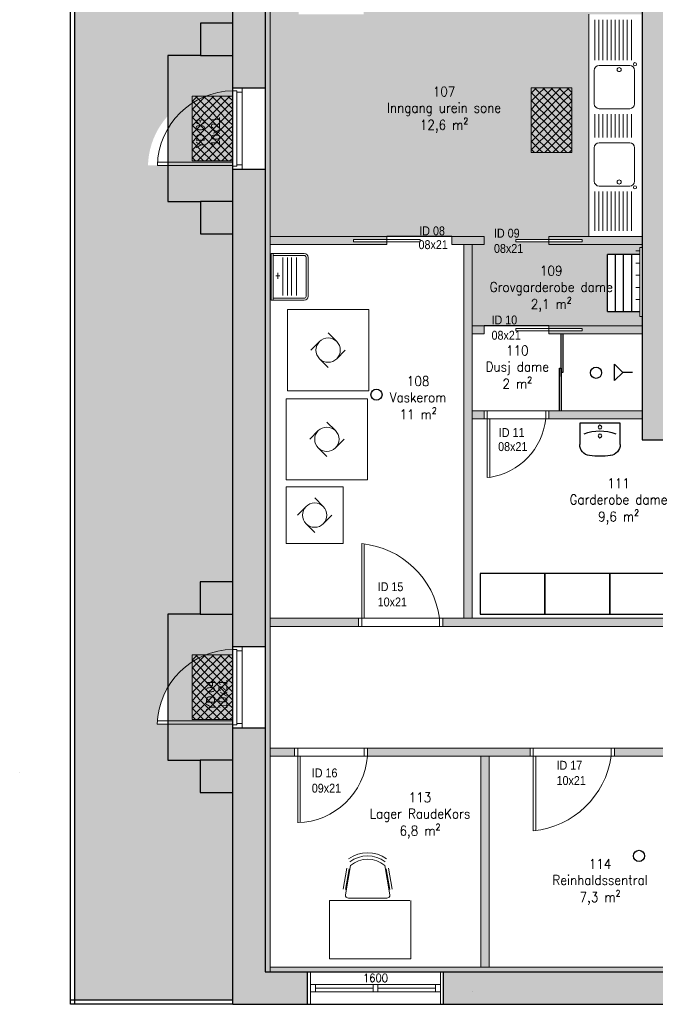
# Model space of a CAD drawing. Header units: millimetres. Extents: x -474437 to 165693, y -93174 to 980873.
# Tile 34 of 60: x 51861 to 59700, y 480138 to 492279. Entities that reach past the tile are written whole.
import ezdxf

# ---------------------------------------------------------------- set-up
doc = ezdxf.new("R2010")
doc.units = ezdxf.units.MM
doc.linetypes.add('DASHDOT', pattern=[1, 0.5, -0.25, 0, -0.25])
doc.linetypes.add('DASHED', pattern=[0.75, 0.5, -0.25])
doc.layers.get('0').update_dxf_attribs({"linetype": 'CONTINUOUS'})
for name, color, linetype, lineweight in [('315-Utstyr for sanitærinstallasjoner', 150, 'CONTINUOUS', 9), ('Doors', 5, 'CONTINUOUS', 20), ('Fittings_ Innréttingar', 8, 'CONTINUOUS', 15), ('hatch', 254, 'CONTINUOUS', 13), ('HREINL', 8, 'CONTINUOUS', 15), ('inside wall', 1, 'CONTINUOUS', 20), ('Kvitevarer 2', 8, 'CONTINUOUS', 9), ('steelwire', 7, 'CONTINUOUS', 18), ('Windows', 7, 'CONTINUOUS', 20)]:
    doc.layers.add(name, color=color, linetype=linetype, lineweight=lineweight)
for name, color, linetype in [('A220-O', 1, 'DASHDOT'), ('A315S', 150, 'CONTINUOUS'), ('Innredning', 174, 'CONTINUOUS'), ('Kledning', 254, 'CONTINUOUS'), ('teikne', 7, 'CONTINUOUS'), ('Tekst', 250, 'CONTINUOUS'), ('Urein sone', 141, 'CONTINUOUS')]:
    doc.layers.add(name, color=color, linetype=linetype)
doc.styles.get("Standard").update_dxf_attribs({"font": 'romans.shx', "width": 0.9})

# ---------------------------------------------------------------- blocks, each defined once
blk = doc.blocks.new('servm')
at = {"layer": 'A315S', "ltscale": 2}
for p, q in [((-250, -263), (-250, 0)), ((-250, 0), (250, 0)), ((250, 0), (250, -263))]:
    blk.add_line(p, q, dxfattribs=at)
at = {"layer": 'A315S'}
for centre in [(0, -50), (0, -158)]:
    blk.add_circle(centre, 22.5, dxfattribs=at)
blk.add_arc((1, -657), 560, 69.542, 110.458, dxfattribs=at)
at = {"layer": 'A315S', "ltscale": 2}
for centre, radius, start, end in [((-110, -263), 140, 180, 262.6195), ((110, -263), 140, 277.5528, 0), ((-1, 576), 986, 262.6195, 277.5528)]:
    blk.add_arc(centre, radius, start, end, dxfattribs=at)
blk = doc.blocks.new('KIT-H04')
for p, q in [((-288, 0), (288, 0)), ((-288, -24), (-288, 0)), ((288, 0), (288, -24)), ((-288, -24), (-288, -408)), ((288, -24), (-288, -24)), ((-264, -24), (-264, -408)), ((48, -84), (-24, -84)), ((12, -60), (12, -108)), ((264, -408), (264, -24)), ((264, -24), (264, -312)), ((288, -24), (288, -312)), ((288, -408), (288, -24)), ((-228, -144), (240, -144)), ((240, -204), (-228, -204)), ((-228, -252), (240, -252)), ((240, -312), (-228, -312)), ((-240, -432), (240, -432)), ((-240, -456), (240, -456))]:
    blk.add_line(p, q)
for centre, radius, start, end in [((-240, -408), 48, 180, 270), ((-240, -408), 24, 180, 270), ((240, -408), 24, 270, 0), ((240, -408), 48, 270, 0)]:
    blk.add_arc(centre, radius, start, end)
blk = doc.blocks.new('Industrivaskemakin 1000x1000')
at = {"layer": 'Kvitevarer 2'}
for p, q in [((-279652, 481063), (-278652, 481063)), ((-279652, 480063), (-279652, 481063)), ((-278652, 480063), (-278652, 481063)), ((-279046, 480669), (-279152, 480775)), ((-279258, 480669), (-279364, 480563)), ((-279046, 480457), (-278940, 480563)), ((-279258, 480457), (-279152, 480351)), ((-279652, 480063), (-278652, 480063))]:
    blk.add_line(p, q, dxfattribs=at)
blk.add_circle((-279152, 480563), 150, dxfattribs=at)
blk = doc.blocks.new('innerdør 80')
at = {"layer": 'Doors', "color": 5}
for p, q in [((0, 800), (0, 760)), ((100, 800), (0, 800)), ((0, 760), (100, 760)), ((100, 760), (100, 800)), ((0, 40), (100, 40)), ((0, 0), (0, 40)), ((100, 0), (0, 0)), ((100, 70), (100, 40)), ((819, 70), (100, 70)), ((100, 40), (100, 0)), ((100, 40), (820, 40)), ((820, 40), (819, 70))]:
    blk.add_line(p, q, dxfattribs=at)
blk.add_arc((11, -53), 818, 8.638, 83.755, dxfattribs=at)
blk = doc.blocks.new('Ytterdør100')
at = {"layer": 'Doors', "color": 5, "ltscale": 500}
for p, q in [((-262282, -90606), (-262398, -90606)), ((-262398, -90606), (-262398, -90641)), ((-262398, -90641), (-262346, -90641)), ((-262346, -90641), (-262346, -90659)), ((-262346, -90659), (-262282, -90659)), ((-262282, -90659), (-262282, -90606)), ((-262398, -91606), (-262398, -91571)), ((-262398, -91571), (-262346, -91571)), ((-262282, -91606), (-262398, -91606)), ((-262346, -91571), (-262346, -91553)), ((-262346, -91553), (-262282, -91553)), ((-262282, -91553), (-262282, -91606))]:
    blk.add_line(p, q, dxfattribs=at)
at = {"layer": 'Doors', "color": 5, "ltscale": 2}
for p, q in [((-262398, -91571), (-262398, -90641)), ((-262346, -91571), (-262346, -90641)), ((-262282, -91553), (-262282, -90659)), ((-262398, -91521), (-263328, -91521)), ((-262398, -91561), (-263328, -91561)), ((-262346, -91553), (-262346, -91571))]:
    blk.add_line(p, q, dxfattribs=at)
blk.add_arc((-262383, -91586), 945, 90.8807, 178.5033, dxfattribs=at)
blk = doc.blocks.new('Innedør')
at = {"layer": 'Doors', "color": 5}
for p, q in [((-256424, -97064), (-256424, -97024)), ((-256424, -97024), (-256324, -97024)), ((-256324, -97064), (-256424, -97064)), ((-256324, -97024), (-256324, -97064)), ((-256424, -97884), (-257244, -97884)), ((-257243, -97854), (-256424, -97854)), ((-256424, -97854), (-256424, -97884)), ((-256324, -97884), (-256424, -97884)), ((-256424, -97884), (-256424, -97924)), ((-256424, -97924), (-256324, -97924)), ((-256324, -97924), (-256324, -97884))]:
    blk.add_line(p, q, dxfattribs=at)
blk.add_arc((-256363, -97903), 881, 93.9634, 178.7645, dxfattribs=at)

msp = doc.modelspace()

# ---------------------------------------------------------------- hatches: boundary and pattern name
at = {"transparency": 33554687}
h = msp.add_hatch(dxfattribs=at)
h.set_pattern_fill('AR-CONC', color=256, scale=5)
h.paths.add_polyline_path([(54489.2, 501736), (52539.2, 501736), (52539.2, 480188.4), (54489.2, 480188.4), (54489.2, 482748.4), (54088.3, 482748.4), (54088.3, 483148.4), (54489.2, 483148.4), (54489.2, 483548.4), (54488.3, 483548.4), (54488.3, 483593.4), (53558.4, 483593.4, -0.2470431), (53988.3, 484361.2), (53988.3, 484448.4), (54158.2, 484448.4, -0.0897534), (54488.3, 484513.4), (54488.3, 484548.4), (54488.3, 484948.4), (54088.3, 484948.4), (54088.3, 485348.4), (54489.2, 485348.4), (54489.2, 489637.2), (54089.2, 489637.2), (54089.2, 490037.2), (54489.2, 490037.2), (54489.2, 490437.2), (54373.2, 490437.2), (54373.2, 490482.2), (53443.2, 490482.2, -0.2846423), (53989.2, 491314.2), (53989.2, 491337.2), (54043, 491337.2, -0.0897534), (54373.2, 491402.2), (54373.2, 491437.2), (54489.2, 491437.2), (54489.2, 491837.2), (54089.2, 491837.2), (54089.2, 492237.2), (54489.2, 492237.2)])
at = {"layer": 'A220-O', "transparency": 33554687}
h = msp.add_hatch(color=256, dxfattribs=at)
h.dxf.hatch_style = 1
h.paths.add_polyline_path([(54489.2, 492237.2), (54089.2, 492237.2), (54089.2, 491837.2), (54489.2, 491837.2)])
h.paths.add_polyline_path([(54489.2, 490037.2), (54089.2, 490037.2), (54089.2, 489637.2), (54489.2, 489637.2)])
h.paths.add_polyline_path([(54489.2, 485348.4), (54088.3, 485348.4), (54088.3, 484948.4), (54489.2, 484948.4)])
h.paths.add_polyline_path([(54489.2, 483148.4), (54088.3, 483148.4), (54088.3, 482748.4), (54489.2, 482748.4)])
at = {"layer": 'A220-O', "transparency": 33554534}
h = msp.add_hatch(color=256, dxfattribs=at)
h.dxf.hatch_style = 1
h.paths.add_polyline_path([(54088.3, 491837.2), (53688.3, 491837.2), (53688.3, 490936.3, -0.1164066), (53988.3, 491249.9), (53988.3, 491337.2), (54158.2, 491337.2, -0.0897534), (54488.3, 491402.2), (54488.3, 491437.2), (54488.3, 491837.2)])
h.paths.add_polyline_path([(53988.3, 491249.9, 0.1164066), (53688.3, 490936.3), (53688.3, 490522.2), (54488.3, 490522.2), (54488.3, 490537.2), (53988.3, 490537.2)])
h.paths.add_polyline_path([(54489.2, 490437.2), (54488.3, 490437.2), (54488.3, 490472.2), (54488.3, 490482.2), (53688.3, 490482.2), (53688.3, 490037.2), (54088.3, 490037.2), (54489.2, 490037.2)])
h.paths.add_polyline_path([(54488.3, 491402.2, 0.0897534), (54158.2, 491337.2), (54488.3, 491337.2)], flags=17)
h.paths.add_polyline_path([(54488.3, 491337.2), (54158.2, 491337.2, 0.0506618), (53988.3, 491249.9), (53988.3, 490537.2), (54488.3, 490537.2)])
h.paths.add_polyline_path([(54158.2, 491337.2), (53988.3, 491337.2), (53988.3, 491249.9, -0.0506618)], flags=17)
h.paths.add_polyline_path([(54488.3, 490522.2), (53688.3, 490522.2), (53688.3, 490482.2), (54488.3, 490482.2)])
h.paths.add_polyline_path([(54310.9, 490637.6), (54310.9, 491053.1), (54043.5, 491053.1), (54043.5, 490637.6)], flags=24)
h.paths.add_polyline_path([(54499.2, 490632.1), (54499.2, 491059), (54231.8, 491059), (54231.8, 490632.1)], flags=9)
h = msp.add_hatch(color=256, dxfattribs=at)
h.dxf.hatch_style = 1
h.paths.add_polyline_path([(54088.3, 484948.4), (53688.3, 484948.4), (53688.3, 484047.5, -0.1164066), (53988.3, 484361.2), (53988.3, 484448.4), (54158.2, 484448.4, -0.0897534), (54488.3, 484513.4), (54488.3, 484548.4), (54488.3, 484948.4)])
h.paths.add_polyline_path([(53988.3, 484361.2, 0.1164066), (53688.3, 484047.5), (53688.3, 483633.4), (54488.3, 483633.4), (54488.3, 483648.4), (53988.3, 483648.4)])
h.paths.add_polyline_path([(54489.2, 483548.4), (54488.3, 483548.4), (54488.3, 483583.4), (54488.3, 483593.4), (53688.3, 483593.4), (53688.3, 483148.4), (54088.3, 483148.4), (54489.2, 483148.4)])
h.paths.add_polyline_path([(54488.3, 484513.4, 0.0897534), (54158.2, 484448.4), (54488.3, 484448.4)], flags=17)
h.paths.add_polyline_path([(54488.3, 484448.4), (54158.2, 484448.4, 0.0506618), (53988.3, 484361.2), (53988.3, 483648.4), (54488.3, 483648.4)])
h.paths.add_polyline_path([(54158.2, 484448.4), (53988.3, 484448.4), (53988.3, 484361.2, -0.0506618)], flags=17)
h.paths.add_polyline_path([(54488.3, 483633.4), (53688.3, 483633.4), (53688.3, 483593.4), (54488.3, 483593.4)])
h.paths.add_polyline_path([(54310.9, 483748.9), (54310.9, 484164.3), (54043.5, 484164.3), (54043.5, 483748.9)], flags=24)
h.paths.add_polyline_path([(54499.2, 483743.3), (54499.2, 484170.3), (54231.8, 484170.3), (54231.8, 483743.3)], flags=9)
at = {"layer": 'hatch', "transparency": 33554687}
h = msp.add_hatch(dxfattribs=at)
h.set_pattern_fill('AR-CONC', color=256)
h.paths.add_polyline_path([(54889.2, 501336), (55689.2, 501336), (55689.2, 501736), (54489.2, 501736), (54489.2, 494160.6), (54889.2, 494160.6)])
h.paths.add_polyline_path([(54889.2, 490437.2), (54489.2, 490437.2), (54489.2, 484548.4), (54889.2, 484548.4)])
h.paths.add_polyline_path([(54889.2, 492980.6), (54489.2, 492980.6), (54489.2, 491437.2), (54889.2, 491437.2)])
h.paths.add_polyline_path([(54889.2, 483548.4), (54489.2, 483548.4), (54489.2, 483292), (54489.2, 480138.4), (55409.2, 480138.4), (55409.2, 480538.4), (54889.2, 480538.4)])
h.paths.add_polyline_path([(67244, 480538.4), (57089.2, 480538.4), (57089.2, 480138.4), (67244, 480138.4)])
h.paths.add_polyline_path([(69324, 480538.4), (68924, 480538.4), (68924, 480138.4), (69324, 480138.4)])
h.paths.add_polyline_path([(73484, 480538.4), (71004, 480538.4), (71004, 480138.4), (73484, 480138.4)])
h.paths.add_polyline_path([(76539.2, 480538.4), (75164, 480538.4), (75164, 480138.4), (76539.2, 480138.4)])
h.paths.add_polyline_path([(76539.2, 481848.3), (76139.2, 481848.3), (76139.2, 480538.4), (76539.2, 480538.4)])
h.paths.add_polyline_path([(76539.2, 489294.4), (76139.2, 489294.4), (76139.2, 485848.3), (76539.2, 485848.3)])
h.paths.add_polyline_path([(76539.2, 493919.8), (76139.2, 493919.8), (76139.2, 490474.4), (76539.2, 490474.4)])
h.paths.add_polyline_path([(76539.2, 501336), (76139.2, 501336), (76139.2, 495099.8), (76539.2, 495099.8)])
h.paths.add_polyline_path([(58074.2, 501736), (56689.2, 501736), (56689.2, 501336), (58074.2, 501336)])
h.paths.add_polyline_path([(60339.2, 501736), (58954.2, 501736), (58954.2, 501336), (60339.2, 501336)])
h.paths.add_polyline_path([(61739.2, 501636), (61739.2, 501736), (61339.2, 501736), (61339.2, 501336), (61739.2, 501336)])
h.paths.add_polyline_path([(66739.2, 501736), (65739.2, 501736), (65739.2, 501336), (66739.2, 501336)])
h.paths.add_polyline_path([(71739.2, 501736), (70739.2, 501736), (70739.2, 501336), (71739.2, 501336)])
h.paths.add_polyline_path([(76539.2, 501736), (75739.2, 501736), (75739.2, 501336), (76539.2, 501336)])
h = msp.add_hatch(dxfattribs=at)
h.set_pattern_fill('AR-CONC', color=256)
h.paths.add_polyline_path([(59939.2, 501336), (59539.2, 501336), (59539.2, 499785.6), (59639.2, 499785.6), (59939.2, 499785.6)])
h.paths.add_polyline_path([(59939.2, 498885.6), (59739.2, 498885.6), (59539.2, 498885.6), (59539.2, 497465.6), (59939.2, 497465.6)])
h.paths.add_polyline_path([(59939.2, 496565.6), (59539.2, 496565.6), (59539.2, 487298.1), (59539.2, 487098.1), (59939.2, 487098.1)])
h = msp.add_hatch(color=256, dxfattribs=at)
h.dxf.hatch_style = 1
h.paths.add_polyline_path([(54949.2, 498245.6), (54889.2, 498245.6), (54889.2, 480538.4), (54949.2, 480538.4)])
h = msp.add_hatch(color=256, dxfattribs=at)
h.dxf.hatch_style = 1
h.paths.add_polyline_path([(57688.1, 494795.6), (54949.2, 494795.6), (54949.2, 494695.6), (57688.1, 494695.6)])
h.paths.add_polyline_path([(56739.2, 494695.6), (56639.2, 494695.6), (56639.2, 492445.6), (56739.2, 492445.6), (56739.2, 493645.6)])
h.paths.add_polyline_path([(57688.1, 493745.6), (56739.2, 493745.6), (56739.2, 493645.6), (57688.1, 493645.6)])
h.paths.add_polyline_path([(59539.2, 493745.6), (58588.1, 493745.6), (58588.1, 493710.6), (58998.1, 493710.6), (58998.1, 493680.6), (58588.1, 493680.6), (58588.1, 493645.6), (59539.2, 493645.6)])
h.paths.add_polyline_path([(59539.2, 494795.6), (58588.1, 494795.6), (58588.1, 494760.6), (58998.1, 494760.6), (58998.1, 494730.6), (58588.1, 494730.6), (58588.1, 494695.6), (59539.2, 494695.6)])
h.paths.add_polyline_path([(59539.2, 492445.6), (58588.1, 492445.6), (58588.1, 492410.6), (58998.1, 492410.6), (58998.1, 492380.6), (58588.1, 492380.6), (58588.1, 492345.6), (59539.2, 492345.6)])
h.paths.add_polyline_path([(57688.1, 492445.6), (56103.2, 492445.6), (56103.2, 492345.6), (57688.1, 492345.6)])
h.paths.add_polyline_path([(55303.2, 492445.6), (54949.2, 492445.6), (54949.2, 492345.6), (55303.2, 492345.6)])
h.paths.add_polyline_path([(55979.2, 489570.6), (56389.2, 489570.6), (56389.2, 489605.6), (54949.2, 489605.6), (54949.2, 489505.6), (56389.2, 489505.6), (56389.2, 489540.6), (55979.2, 489540.6)])
h.paths.add_polyline_path([(57588.1, 489605.6), (57189.2, 489605.6), (57189.2, 489505.6), (57588.1, 489505.6)])
h.paths.add_polyline_path([(59539.2, 489605.6), (58588.1, 489605.6), (58388.1, 489605.6), (58388.1, 489570.6), (58798.1, 489570.6), (58798.1, 489540.6), (58388.1, 489540.6), (58388.1, 489505.6), (59539.2, 489505.6)])
h.paths.add_polyline_path([(59539.2, 488505.6), (58388.1, 488505.6), (58388.1, 488470.6), (58798.1, 488470.6), (58798.1, 488440.6), (58388.1, 488440.6), (58388.1, 488405.6), (59539.2, 488405.6)])
h.paths.add_polyline_path([(57588.1, 488505.6), (57439.2, 488505.6), (57439.2, 488405.6), (57588.1, 488405.6)])
h.paths.add_polyline_path([(57439.2, 488505.6), (57439.2, 489505.6), (57339.2, 489505.6), (57339.2, 484898.4), (57439.2, 484898.4)])
h.paths.add_polyline_path([(59539.2, 487455.6), (58388.1, 487455.6), (58388.1, 487355.6), (59539.2, 487355.6)])
h.paths.add_polyline_path([(57588.1, 487455.6), (57439.2, 487455.6), (57439.2, 487355.6), (57588.1, 487355.6)])
h.paths.add_polyline_path([(61639.2, 487098.1), (61539.2, 487098.1), (61539.2, 484898.4), (57079.2, 484898.4), (57079.2, 484798.4), (59940, 484798.4), (61639.2, 484798.4)])
h.paths.add_polyline_path([(56039.2, 484898.4), (54949.2, 484898.4), (54949.2, 484798.4), (56039.2, 484798.4)])
h.paths.add_polyline_path([(55249.2, 483298.4), (54949.2, 483298.4), (54949.2, 483198.4), (55249.2, 483198.4)])
h.paths.add_polyline_path([(58155.3, 483298.4), (56149.2, 483298.4), (56149.2, 483198.4), (57549.2, 483198.4), (58155.3, 483198.4)])
h.paths.add_polyline_path([(57649.2, 483198.4), (57549.2, 483198.4), (57549.2, 480598.4), (57649.2, 480598.4)])
h.paths.add_polyline_path([(61469, 483286.4), (61469, 483298.4), (59195.3, 483298.4), (59195.3, 483198.4), (61469, 483198.4)])
h.paths.add_polyline_path([(60544.5, 483198.4), (60444.5, 483198.4), (60444.5, 480598.4), (60544.5, 480598.4)])
edge = h.paths.add_edge_path()
edge.add_line((62969, 483298.4), (62467.3, 483298.4))
edge.add_arc((61405.2, 483137.2), 1074.2, 7.98257, 8.6341, ccw=False)
edge.add_line((62469, 483286.4), (62469, 483198.4))
edge.add_line((62469, 483198.4), (62969, 483198.4))
edge.add_line((62969, 483198.4), (62969, 483298.4))
h.paths.add_polyline_path([(63069, 484228.4), (62969, 484228.4), (62969, 480598.4), (63069, 480598.4)])
h = msp.add_hatch(color=256, dxfattribs=at)
h.dxf.hatch_style = 1
h.paths.add_polyline_path([(60289.2, 487198.1), (60289.2, 487298.1), (59939.2, 487298.1), (59939.2, 487298.1), (59939.2, 487098.1), (60289.2, 487098.1)])
h.paths.add_polyline_path([(62429, 487298.1), (61189.2, 487298.1), (61189.2, 487098.1), (62429, 487098.1)])
h.paths.add_polyline_path([(72306, 487298.1), (63469, 487298.1), (63469, 487098.1), (72306, 487098.1)])
h.paths.add_polyline_path([(76139.2, 487298.1), (73346, 487298.1), (73346, 487098.1), (76139.2, 487098.1)])
h.paths.add_polyline_path([(71449.2, 487098.1), (71349.2, 487098.1), (71349.2, 480598.4), (71449.2, 480598.4)])
h.paths.add_polyline_path([(71449.2, 480598.4), (54949.2, 480598.4), (54949.2, 480538.4), (71449.2, 480538.4)])
at = {"layer": 'steelwire', "transparency": 33554559}
h = msp.add_hatch(dxfattribs=at)
h.set_pattern_fill('ERISTE_KOVA1', color=256, scale=50, pattern_type=2)
h.set_pattern_definition([(315, (338999.15, 10197.22), (2e-14, 99.984899), [70.7, -70.7]), (45, (338949.15, 10147.22), (0, 99.984899), [70.7, -70.7]), (135, (338999.15, 10197.22), (-6e-15, -99.984899), [70.7, -70.7]), (225, (338949.15, 10147.22), (-1e-14, -99.984899), [70.7, -70.7])])
h.paths.add_polyline_path([(54489.2, 491337.2), (53989.2, 491337.2), (53989.2, 490537.2), (54489.2, 490537.2)])
h = msp.add_hatch(dxfattribs=at)
h.set_pattern_fill('ERISTE_KOVA1', color=256, scale=50, pattern_type=2)
h.set_pattern_definition([(315, (343180, 10300), (2e-14, 99.984899), [70.7, -70.7]), (45, (343130, 10250), (0, 99.984899), [70.7, -70.7]), (135, (343180, 10300), (-6e-15, -99.984899), [70.7, -70.7]), (225, (343130, 10250), (-1e-14, -99.984899), [70.7, -70.7])])
h.paths.add_polyline_path([(58670, 491440), (58170, 491440), (58170, 490640), (58670, 490640)])
h = msp.add_hatch(dxfattribs=at)
h.set_pattern_fill('ERISTE_KOVA1', color=256, scale=50, pattern_type=2)
h.set_pattern_definition([(315, (338998.304, 3308.44), (2e-14, 99.984899), [70.7, -70.7]), (45, (338948.304, 3258.44), (0, 99.984899), [70.7, -70.7]), (135, (338998.304, 3308.44), (-6e-15, -99.984899), [70.7, -70.7]), (225, (338948.304, 3258.44), (-1e-14, -99.984899), [70.7, -70.7])])
h.paths.add_polyline_path([(54488.3, 484448.4), (53988.3, 484448.4), (53988.3, 483648.4), (54488.3, 483648.4)])
at = {"layer": 'Urein sone', "transparency": 33554610}
h = msp.add_hatch(dxfattribs=at)
h.set_pattern_fill('ANGLE', color=256)
h.set_pattern_definition([(0, (0, 0), (0, 6.985), [5.08, -1.905]), (90, (0, 0), (-6.985, 4e-16), [5.08, -1.905])])
h.paths.add_polyline_path([(58879.4, 490970.6), (58879.4, 492345.6), (58588.1, 492345.6), (58588.1, 492380.6), (58178.1, 492380.6), (58178.1, 492410.6), (58588.1, 492410.6), (58588.1, 492445.6), (59539.2, 492445.6), (59539.2, 492635.6), (59509.2, 492635.6), (59509.2, 492695), (59459.2, 492695), (59109.2, 492699.3), (59109.2, 493399.3), (59509.2, 493399.3), (59509.2, 493445), (59509.2, 493488.8), (59539.2, 493488.8), (59539.2, 493645.6), (58588.1, 493645.6), (57688.1, 493645.6), (56739.2, 493645.6), (56739.2, 493424.1), (56769.2, 493424.1), (56769.2, 493364.7), (56819.2, 493364.7), (57169.2, 493360.4), (57169.2, 492660.4), (56769.2, 492660.4), (56769.2, 492614.7), (56769.2, 492570.9), (56739.2, 492570.9), (56739.2, 492445.6), (57688.1, 492445.6), (57688.1, 492345.6), (54949.2, 492345.6), (54949.2, 489605.6), (56389.2, 489605.6), (57189.2, 489605.6), (57588.1, 489605.6), (57588.1, 489505.6), (57439.2, 489505.6), (57439.2, 488505.6), (57588.1, 488505.6), (58388.1, 488505.6), (59539.2, 488505.6), (59539.2, 488618.1), (59509.2, 488618.1), (59509.2, 488677.6), (59459.2, 488677.6), (59109.2, 488681.9), (59109.2, 489381.9), (59509.2, 489381.9), (59509.2, 489427.6), (59509.2, 489471.4), (59539.2, 489471.4), (59539.2, 489505.6), (58879.4, 489505.6), (58588.1, 489505.6), (58388.1, 489505.6), (58388.1, 489540.6), (57978.1, 489540.6), (57978.1, 489570.6), (58388.1, 489570.6), (58388.1, 489605.6), (58879.4, 489605.6)])
h.paths.add_polyline_path([(56639.2, 494695.6), (54949.2, 494695.6), (54949.2, 494295.6), (54949.2, 492445.6), (55343.2, 492445.6), (55343.2, 493165.6), (55373.2, 493165.1, -0.3400237), (56063.2, 492445.6), (56103.2, 492445.6), (56639.2, 492445.6)])
h.paths.add_polyline_path([(56589.2, 493820.6), (56589.2, 493320.6), (56326.1, 493320.6, -0.3769688), (56187.3, 493442.6, -0.0652512), (56187.7, 493699, -0.3761103), (56326.5, 493820.6)], flags=16)
h.paths.add_polyline_path([(55866.3, 494126.3, -0.0798125), (55823.9, 494033.5, -0.1071181), (55754.4, 493966.1, -0.1398892), (55682.5, 493945.6, -0.1398892), (55610.6, 493966.1, -0.1071181), (55541.1, 494033.5, -0.0798125), (55498.7, 494126.3, -0.067459), (55482.5, 494245.6, -0.067459), (55498.7, 494365, -0.0685763), (55533.4, 494445.6), (55532.5, 494445.6, -0.4142136), (55482.5, 494495.6), (55482.5, 494595.6, -0.4142136), (55532.5, 494645.6), (55832.5, 494645.6, -0.4142136), (55882.5, 494595.6), (55882.5, 494495.6, -0.4142136), (55832.5, 494445.6), (55831.6, 494445.6, -0.0685763), (55866.3, 494365, -0.067459), (55882.5, 494245.6, -0.067459)], flags=16)
h.paths.add_polyline_path([(56454, 493570.6, -1), (56409, 493570.6, -1)], flags=16)
h.paths.add_polyline_path([(56561.9, 493570.6, -1), (56516.9, 493570.6, -1)], flags=16)
h.paths.add_polyline_path([(55653.7, 494545.6, -1), (55711.3, 494545.6, -1)], flags=0)
h.paths.add_polyline_path([(57295.5, 492647.6), (59011.5, 492647.6), (59011.5, 493293), (57295.5, 493293)], flags=24)
h.paths.add_polyline_path([(56274.9, 490837.1), (57913.8, 490837.1), (57913.8, 491482.5), (56274.9, 491482.5)], flags=24)
h.paths.add_polyline_path([(57545.5, 488650.5), (59287.2, 488650.5), (59287.2, 489273), (57545.5, 489273)], flags=24)
h.paths.add_polyline_path([(55015.8, 493264.6), (56268.9, 493264.6), (56268.9, 493910), (55015.8, 493910)], flags=24)

# ---------------------------------------------------------------- linework, layer by layer
for p, q in [((52489.2, 480138.4), (52489.2, 501736)), ((52539.2, 480138.4), (52539.2, 501736)), ((54489.2, 480138.4), (54489.2, 501736)), ((54889.2, 501336), (54889.2, 480538.4)), ((59539.2, 501336), (59539.2, 487298.1)), ((59539.2, 496195.6), (59539.2, 487098.1)), ((54489.2, 492237.2), (54089.2, 492237.2)), ((54089.2, 492237.2), (54089.2, 491837.2)), ((54088.3, 491837.2), (53688.3, 491837.2)), ((53688.3, 491837.2), (53688.3, 490037.2)), ((54089.2, 491837.2), (54489.2, 491837.2)), ((54489.2, 491437.2), (54889.2, 491437.2)), ((54489.2, 490437.2), (54889.2, 490437.2)), ((54489.2, 490437.2), (54489.2, 490437.2)), ((53688.3, 490037.2), (54088.3, 490037.2)), ((54489.2, 490037.2), (54089.2, 490037.2)), ((54089.2, 490037.2), (54089.2, 489637.2)), ((54089.2, 489637.2), (54489.2, 489637.2)), ((58539.1, 487880.6), (58539.1, 488405.6)), ((58559.1, 488405.6), (58559.1, 487930.6)), ((58519.1, 487455.6), (58519.1, 487980.6)), ((58519.1, 487980.6), (58539.1, 487980.6)), ((58539.1, 487980.6), (58539.1, 487455.6)), ((58559.1, 487930.6), (58539.1, 487930.6)), ((59539.2, 487098.1), (76139.2, 487098.1)), ((54488.3, 485348.4), (54088.3, 485348.4)), ((54088.3, 485348.4), (54088.3, 484948.4)), ((54088.3, 484948.4), (53688.3, 484948.4)), ((53688.3, 484948.4), (53688.3, 483148.4)), ((54088.3, 484948.4), (54488.3, 484948.4)), ((54488.3, 484548.4), (54888.3, 484548.4)), ((54488.3, 483548.4), (54888.3, 483548.4)), ((53688.3, 483148.4), (54088.3, 483148.4)), ((54488.3, 483148.4), (54088.3, 483148.4)), ((54088.3, 483148.4), (54088.3, 482748.4)), ((54088.3, 482748.4), (54488.3, 482748.4)), ((54889.2, 480538.4), (76539.2, 480538.4)), ((57449.2, 480298.4), (57449.2, 480298.4)), ((57449.2, 480298.4), (57449.2, 480298.4)), ((54489.2, 480188.4), (52489.2, 480188.4)), ((54489.2, 480138.4), (52489.2, 480138.4)), ((54489.2, 480138.4), (76539.2, 480138.4))]:
    msp.add_line(p, q)
at = {"color": 32}
for p, q in [((59509.2, 489381.9), (59109.2, 489381.9)), ((59109.2, 488681.9), (59109.2, 489381.9)), ((59209.2, 488681.9), (59209.2, 489381.9)), ((59309.2, 488681.9), (59309.2, 489381.9)), ((59409.2, 488681.9), (59409.2, 489381.9)), ((59109.2, 488681.9), (59509.2, 488681.9))]:
    msp.add_line(p, q, dxfattribs=at)
at = {"layer": 'A315S'}
for p, q in [((59298.4, 487930.6), (59198.4, 488030.6)), ((59198.4, 487830.6), (59198.4, 488030.6)), ((59298.4, 487930.6), (59198.4, 488030.6)), ((59198.4, 487830.6), (59198.4, 488030.6)), ((59298.4, 487930.6), (59198.4, 487830.6)), ((59419.2, 487930.6), (59298.4, 487930.6))]:
    msp.add_line(p, q, dxfattribs=at)
for centre in [(58969.2, 487925.6), (58969.2, 487925.6), (56261.2, 487655), (59498.9, 481968.9)]:
    msp.add_circle(centre, 68.9, dxfattribs=at)
at = {"layer": 'Doors', "color": 5}
for p, q in [((56799.2, 489570.6), (55979.2, 489570.6)), ((55979.2, 489570.6), (55979.2, 489540.6)), ((56799.2, 489540.6), (55979.2, 489540.6)), ((56799.2, 489570.6), (56799.2, 489540.6)), ((58798.1, 489570.6), (57978.1, 489570.6)), ((57978.1, 489570.6), (57978.1, 489540.6)), ((58798.1, 489540.6), (57978.1, 489540.6)), ((58798.1, 489570.6), (58798.1, 489540.6)), ((58798.1, 488470.6), (57978.1, 488470.6)), ((57978.1, 488470.6), (57978.1, 488440.6)), ((58798.1, 488440.6), (57978.1, 488440.6)), ((58798.1, 488470.6), (58798.1, 488440.6)), ((56079.2, 484898.4), (56079.2, 485818.4)), ((56109.2, 485815.1), (56109.2, 484898.4)), ((56039.2, 484898.4), (56039.2, 484798.4)), ((56079.2, 484898.4), (56039.2, 484898.4)), ((56039.2, 484798.4), (56039.2, 484898.4)), ((56109.2, 484898.4), (56079.2, 484898.4)), ((56079.2, 484798.4), (56079.2, 484898.4)), ((57039.2, 484798.4), (57039.2, 484898.4)), ((57039.2, 484898.4), (57079.2, 484898.4)), ((57079.2, 484798.4), (57079.2, 484898.4)), ((56039.2, 484798.4), (56079.2, 484798.4)), ((57079.2, 484798.4), (57039.2, 484798.4)), ((55249.2, 483198.4), (55249.2, 483298.4)), ((55249.2, 483298.4), (55249.2, 483198.4)), ((55249.2, 483298.4), (55249.2, 483198.4)), ((55289.2, 483198.4), (55249.2, 483198.4)), ((55289.2, 483198.4), (55249.2, 483198.4)), ((58155.3, 483298.4), (58195.3, 483298.4)), ((58155.3, 483298.4), (58155.3, 483198.4)), ((58195.3, 483198.4), (58155.3, 483198.4)), ((58195.3, 483298.4), (58195.3, 483198.4)), ((58195.3, 483198.4), (58225.3, 483198.4)), ((58195.3, 483198.4), (58195.3, 482278.4)), ((58225.3, 482281.8), (58225.3, 483198.4)), ((59195.3, 483298.4), (59155.3, 483298.4)), ((59155.3, 483298.4), (59155.3, 483198.4)), ((59155.3, 483198.4), (59195.3, 483198.4)), ((59195.3, 483198.4), (59195.3, 483298.4)), ((59195.3, 483298.4), (59195.3, 483198.4))]:
    msp.add_line(p, q, dxfattribs=at)
for centre, start, end in [((55975.4, 484749.3), 7.98257, 84.45519), ((58091.5, 483347.6), 275.54481, 352.01743)]:
    msp.add_arc(centre, 1074.2, start, end, dxfattribs=at)
at = {"layer": 'Fittings_ Innréttingar'}
for p, q in [((55849.2, 481560), (55894.4, 481816)), ((55877.3, 481488.6), (55940.7, 481848.2)), ((55878.7, 481554.5), (55923.9, 481810.6)), ((56363.9, 481848.2), (56427.3, 481488.6)), ((56380.7, 481810.5), (56425.8, 481554.4)), ((56410.3, 481815.4), (56455.4, 481559.4)), ((55683, 481418.4), (56673, 481418.4)), ((55683, 481418.4), (55683, 480698.4)), ((56387.3, 481448.6), (55917.3, 481448.6)), ((56683, 481418.4), (56683, 480698.4)), ((55683, 480698.4), (56683, 480698.4))]:
    msp.add_line(p, q, dxfattribs=at)
for centre, radius, start, end in [((56152.3, 481608.1), 400, 54.55002, 125.9327), ((56152.3, 481608.1), 360, 52.76904, 127.51361), ((56152.3, 481608.1), 320, 48.60572, 131.39428), ((55917.3, 481488.6), 40, 180, 270), ((56387.3, 481488.6), 40, 270, 0)]:
    msp.add_arc(centre, radius, start, end, dxfattribs=at)
at = {"layer": 'HREINL'}
for p, q in [((58879.4, 492345.6), (58879.4, 490920.6)), ((58954, 492276.9), (58954, 491781.6)), ((59004, 492276.9), (59004, 491781.6)), ((59054, 492276.9), (59054, 491781.6)), ((59104, 492276.9), (59104, 491781.6)), ((59154, 492276.9), (59154, 491781.6)), ((59204, 492276.9), (59204, 491781.6)), ((59254, 492276.9), (59254, 491781.6)), ((59304, 492276.9), (59304, 491781.6)), ((59354, 492276.9), (59354, 491781.6)), ((59404, 492276.9), (59404, 491781.6)), ((59007, 491713.6), (59384, 491713.6)), ((58947, 491653.6), (58947, 491241.5)), ((59444, 491241.5), (59444, 491653.6)), ((58954, 490827.8), (58954, 491113.5)), ((59004, 490827.8), (59004, 491113.5)), ((59007, 491181.5), (59384, 491181.5)), ((59054, 490827.8), (59054, 491113.5)), ((59104, 490827.8), (59104, 491113.5)), ((59154, 490827.8), (59154, 491113.5)), ((59204, 490827.8), (59204, 491113.5)), ((59254, 490827.8), (59254, 491113.5)), ((59304, 490827.8), (59304, 491113.5)), ((59354, 490827.8), (59354, 491113.5)), ((59404, 490827.8), (59404, 491113.5)), ((58879.4, 489605.6), (58879.4, 490970.6)), ((59007, 490759.8), (59384, 490759.8)), ((58947, 490287.7), (58947, 490699.8)), ((58947, 490287.7), (58947, 490699.8)), ((59444, 490699.8), (59444, 490287.7)), ((58954, 489674.6), (58954, 490159.2)), ((59004, 489674.6), (59004, 490159.2)), ((59007, 490227.7), (59384, 490227.7)), ((59007, 490227.7), (59384, 490227.7)), ((59054, 489674.6), (59054, 490159.2)), ((59104, 489674.6), (59104, 490159.2)), ((59154, 489674.6), (59154, 490159.2)), ((59204, 489674.6), (59204, 490159.2)), ((59254, 489674.6), (59254, 490159.2)), ((59304, 489674.6), (59304, 490159.2)), ((59354, 489674.6), (59354, 490159.2)), ((59404, 489674.6), (59404, 490159.2)), ((58879.4, 489605.6), (59539.2, 489605.6)), ((58879.4, 489505.6), (59539.2, 489505.6)), ((58879.4, 488405.6), (59539.2, 488405.6))]:
    msp.add_line(p, q, dxfattribs=at)
msp.add_lwpolyline([(59539.2, 489471.4), (59509.2, 489471.4), (59509.2, 489427.6), (59459.2, 489427.6), (59509.2, 489427.6), (59509.2, 489277.6), (59459.2, 489277.6), (59509.2, 489277.6), (59509.2, 489127.6), (59459.2, 489127.6), (59509.2, 489127.6), (59509.2, 488977.6), (59459.2, 488977.6), (59509.2, 488977.6), (59509.2, 488827.6), (59459.2, 488827.6), (59509.2, 488827.6), (59509.2, 488677.6), (59459.2, 488677.6), (59509.2, 488677.6), (59509.2, 488977.6), (59459.2, 488977.6), (59509.2, 488977.6), (59509.2, 488677.6), (59459.2, 488677.6), (59509.2, 488677.6), (59509.2, 488618.1), (59539.2, 488618.1)], dxfattribs=at)
for centre, radius in [((59449, 491729.4), 20), ((59254, 491663.6), 25), ((59254, 490277.7), 25), ((59254, 490277.7), 25), ((59449, 490211.9), 20)]:
    msp.add_circle(centre, radius, dxfattribs=at)
for centre, start, end in [((59007, 491653.6), 90, 180), ((59384, 491653.6), 0, 90), ((59007, 491241.5), 180, 270), ((59384, 491241.5), 270, 0), ((59007, 490699.8), 90, 180), ((59007, 490699.8), 90, 180), ((59384, 490699.8), 0, 90), ((59007, 490287.7), 180, 270), ((59007, 490287.7), 180, 270), ((59384, 490287.7), 270, 0)]:
    msp.add_arc(centre, 60, start, end, dxfattribs=at)
at = {"layer": 'Innredning'}
for points in [[(57539.2, 484948.4), (58339.2, 484948.4), (58339.2, 485448.4), (57539.2, 485448.4)], [(58339.2, 484948.4), (59139.2, 484948.4), (59139.2, 485448.4), (58339.2, 485448.4)], [(59139.2, 484948.4), (59939.2, 484948.4), (59939.2, 485448.4), (59139.2, 485448.4)]]:
    msp.add_lwpolyline(points, close=True, dxfattribs=at)
at = {"layer": 'inside wall'}
for p, q in [((54949.2, 498245.6), (54949.2, 480538.4)), ((54949.2, 489605.6), (56389.2, 489605.6)), ((54989.2, 489605.6), (56339.2, 489605.6)), ((56389.2, 489505.6), (56389.2, 489605.6)), ((56389.2, 489505.6), (56389.2, 489605.6)), ((57189.2, 489605.6), (57588.1, 489605.6)), ((57189.2, 489605.6), (57588.1, 489605.6)), ((57189.2, 489505.6), (57189.2, 489605.6)), ((57439.2, 489605.6), (57588.1, 489605.6)), ((57588.1, 489505.6), (57588.1, 489605.6)), ((58388.1, 489605.6), (59539.2, 489605.6)), ((58388.1, 489505.6), (58388.1, 489605.6)), ((58588.1, 489605.6), (59539.2, 489605.6)), ((54949.2, 489505.6), (56389.2, 489505.6)), ((54989.2, 489505.6), (56339.2, 489505.6)), ((57189.2, 489505.6), (57588.1, 489505.6)), ((57289.2, 489505.6), (57588.1, 489505.6)), ((57339.2, 484898.4), (57339.2, 489505.6)), ((57439.2, 488505.6), (57439.2, 489505.6)), ((57439.2, 489505.6), (57588.1, 489505.6)), ((58388.1, 489505.6), (59539.2, 489505.6)), ((58588.1, 489505.6), (59539.2, 489505.6)), ((59139.2, 489505.6), (59439.2, 489505.6)), ((59439.2, 489505.6), (59300.2, 489505.6)), ((57439.2, 484898.4), (57439.2, 488505.6)), ((57439.2, 488505.6), (57588.1, 488505.6)), ((57588.1, 488405.6), (57588.1, 488505.6)), ((58388.1, 488505.6), (59539.2, 488505.6)), ((58388.1, 488405.6), (58388.1, 488505.6)), ((57439.2, 487455.6), (57439.2, 488405.6)), ((57439.2, 488405.6), (57588.1, 488405.6)), ((58388.1, 488405.6), (59539.2, 488405.6)), ((57439.2, 487455.6), (57588.1, 487455.6)), ((57439.2, 487455.6), (59539.2, 487455.6)), ((57588.1, 487355.6), (57588.1, 487455.6)), ((57588.1, 487355.6), (57588.1, 487455.6)), ((58388.1, 487355.6), (58388.1, 487455.6)), ((57439.2, 487355.6), (57588.1, 487355.6)), ((57439.2, 487355.6), (59539.2, 487355.6)), ((54949.2, 484898.4), (61539.2, 484898.4)), ((54949.2, 484798.4), (61639.2, 484798.4)), ((54949.2, 482998.4), (54949.2, 484798.4)), ((54949.2, 484798.4), (59940, 484798.4)), ((54949.2, 483298.4), (62969, 483298.4)), ((57549.2, 483198.4), (54949.2, 483198.4)), ((55249.2, 483198.4), (55249.2, 483298.4)), ((55249.2, 483298.4), (55249.2, 483198.4)), ((56149.2, 483298.4), (56149.2, 483198.4)), ((57549.2, 483198.4), (62969, 483198.4)), ((57549.2, 483198.4), (57549.2, 480598.4)), ((57649.2, 483198.4), (57649.2, 480598.4)), ((54949.2, 480598.4), (71349.2, 480598.4))]:
    msp.add_line(p, q, dxfattribs=at)
at = {"layer": 'Kledning'}
msp.add_line((51861.2, 483000), (51861.2, 483000), dxfattribs=at)
at = {"layer": 'Kvitevarer 2'}
for p, q in [((55605.2, 486276.1), (55499.2, 486382.1)), ((55393.1, 486276.1), (55287, 486170)), ((55605.2, 486063.9), (55711.3, 486170)), ((55393.1, 486063.9), (55499.2, 485957.9))]:
    msp.add_line(p, q, dxfattribs=at)
msp.add_lwpolyline([(55149.2, 486520), (55849.2, 486520), (55849.2, 485820), (55149.2, 485820)], close=True, dxfattribs=at)
msp.add_circle((55499.2, 486170), 150, dxfattribs=at)
at = {"layer": 'steelwire'}
for points in [[(53989.2, 491337.2), (54489.2, 491337.2), (54489.2, 490537.2), (53989.2, 490537.2)], [(58170, 491440), (58670, 491440), (58670, 490640), (58170, 490640)], [(53988.3, 484448.4), (54488.3, 484448.4), (54488.3, 483648.4), (53988.3, 483648.4)]]:
    msp.add_lwpolyline(points, close=True, dxfattribs=at)
at = {"layer": 'Urein sone'}
for p, q in [((57189.2, 489605.6), (56389.2, 489605.6)), ((58388.1, 488505.6), (57588.1, 488505.6))]:
    msp.add_line(p, q, dxfattribs=at)
at = {"layer": 'Windows'}
for p, q in [((54489.2, 483292), (54489.2, 483592)), ((55409.2, 480538.4), (57089.2, 480538.4)), ((55449.2, 480138.4), (55449.2, 480538.4)), ((57049.2, 480138.4), (57049.2, 480538.4)), ((57049.2, 480384.4), (55449.2, 480384.4)), ((55449.2, 480384.4), (55449.2, 480292.4)), ((55449.2, 480292.4), (57049.2, 480292.4)), ((55509.7, 480384.4), (55509.7, 480292.4)), ((56218.9, 480338.4), (55509.7, 480338.4)), ((56218.9, 480384.4), (56218.9, 480292.4)), ((56279.4, 480292.4), (56279.4, 480384.4)), ((56988.7, 480338.4), (56279.4, 480338.4)), ((56988.7, 480384.4), (56988.7, 480292.4)), ((57049.2, 480384.4), (56988.7, 480384.4)), ((56988.7, 480384.4), (57049.2, 480384.4)), ((57049.2, 480292.4), (57049.2, 480384.4)), ((55409.2, 480138.4), (57089.2, 480138.4))]:
    msp.add_line(p, q, dxfattribs=at)
at = {"layer": 'Windows', "color": 7, "lineweight": -2}
for p, q in [((55409.2, 480138.4), (55409.2, 480538.4)), ((57089.2, 480138.4), (57089.2, 480538.4))]:
    msp.add_line(p, q, dxfattribs=at)

# ---------------------------------------------------------------- block references
at = {"linetype": 'DASHED', "rotation": 270}
msp.add_blockref('innerdør 80', (57588.1, 487455.6), dxfattribs=at)
at = {"layer": '315-Utstyr for sanitærinstallasjoner', "rotation": 90}
msp.add_blockref('KIT-H04', (54961.8, 489107.8, 0), dxfattribs=at)
at = {"layer": 'Doors'}
for p in [(316886.8, 582043.6), (316885.9, 575154.8)]:
    msp.add_blockref('Ytterdør100', p, dxfattribs=at)
at = {"layer": 'Doors', "xscale": -1, "rotation": 270}
msp.add_blockref('Innedør', (153173.5, 739622), dxfattribs=at)
at = {"layer": 'Kvitevarer 2'}
for p in [(334816.9, 7641.3, 0), (334801.2, 6542.6)]:
    msp.add_blockref('Industrivaskemakin 1000x1000', p, dxfattribs=at)
at = {"layer": 'teikne', "xscale": -1}
msp.add_blockref('servm', (59017.2, 487305.6), dxfattribs=at)

# ---------------------------------------------------------------- texts
at = {"layer": 'Doors', "color": 5, "char_height": 110, "attachment_point": 1, "rotation": 90}
for s, insert, width in [('\\fComic Sans MS|b0|i0;10x21', (54222.1, 490720.2), 286.702), ('{\\fComic Sans MS|b0|i0|c0|p66;YD 03}', (54033.7, 490690), 444.552), ('\\fComic Sans MS|b0|i0;10x21', (54311.2, 483781.4), 286.702), ('{\\fComic Sans MS|b0|i0|c0|p66;YD 04}', (54160, 483760), 444.552)]:
    msp.add_mtext(s, dxfattribs=dict(at, insert=insert, width=width))
at = {"layer": 'Doors', "color": 5, "char_height": 110, "attachment_point": 1}
for s, insert, width in [('{\\fComic Sans MS|b0|i0|c0|p66;ID 08}', (56788.8, 489730.4), 444.552), ('{\\fComic Sans MS|b0|i0|c0|p66;ID 09}', (57710, 489701.4), 444.552), ('{\\fComic Sans MS|b0|i0|c0|p66;08x21}', (56780, 489560), 286.702), ('{\\fComic Sans MS|b0|i0|c0|p66;08x21}', (57710, 489513.1), 286.702), ('{\\fComic Sans MS|b0|i0|c0|p66;ID 10}', (57680, 488631.4), 444.552), ('{\\fComic Sans MS|b0|i0|c0|p66;08x21}', (57680, 488443.1), 286.702), ('{\\fComic Sans MS|b0|i0|c0|p66;ID 11}', (57770, 487243.4), 444.552), ('{\\fComic Sans MS|b0|i0|c0|p66;08x21}', (57761.2, 487070), 286.702), ('{\\fComic Sans MS|b0|i0|c0|p66;ID 15}', (56276.1, 485342.6), 444.552), ('\\fComic Sans MS|b0|i0;10x21', (56276.1, 485154.3), 286.702), ('{\\fComic Sans MS|b0|i0|c0|p66;ID 17}', (58482, 483140.8), 444.552), ('{\\fComic Sans MS|b0|i0|c0|p66;ID 16}', (55463.4, 483046.7), 444.552), ('\\fComic Sans MS|b0|i0;10x21', (58482, 482952.4), 286.702), ('{\\fComic Sans MS|b0|i0|c0|p66;09x21}', (55463.4, 482858.3), 286.702)]:
    msp.add_mtext(s, dxfattribs=dict(at, insert=insert, width=width))
at = {"layer": 'Tekst', "char_height": 120, "attachment_point": 1}
for s, width, insert in [('\\pxqc;107\\PInngang urein sone\\P12,6 m{\\H1.08333x;²}', 1786.332, (56201.2, 491452.5)), ('\\pxqc;109\\PGrovgarderobe dame\\P2,1 m{\\H1.08333x;²}', 1790.391, (57521.2, 489243)), ('\\pxqc;110\\PDusj dame\\P2 m{\\H1.08333x;²}', 955.874, (57520, 488260)), ('\\pxqc;108\\PVaskerom\\P11 m{\\H1.08333x;²}', 1027.107, (56261.2, 487882.5)), ('\\pxqc;111\\PGarderobe dame\\P9,6 m{\\H1.08333x;²}', 2010, (58241.2, 486622.5)), ('\\pxqc;113\\PLager RaudeKors\\P6,8 m{\\H1.08333x;²}', 1440.643, (56077.3, 482749)), ('\\pxqc;114\\PReinhaldssentral\\P7,3 m{\\H1.08333x;²}', 1456.87, (58290, 481930))]:
    msp.add_mtext_dynamic_manual_height_columns(s, width=width, gutter_width=500, heights=[0], dxfattribs=dict(at, insert=insert))
at = {"layer": 'Windows', "insert": (56094.2, 480513.4), "char_height": 100, "attachment_point": 1}
msp.add_mtext_dynamic_manual_height_columns('1600', width=10, gutter_width=500, heights=[0], dxfattribs=at)

doc.saveas('drawing.dxf')
